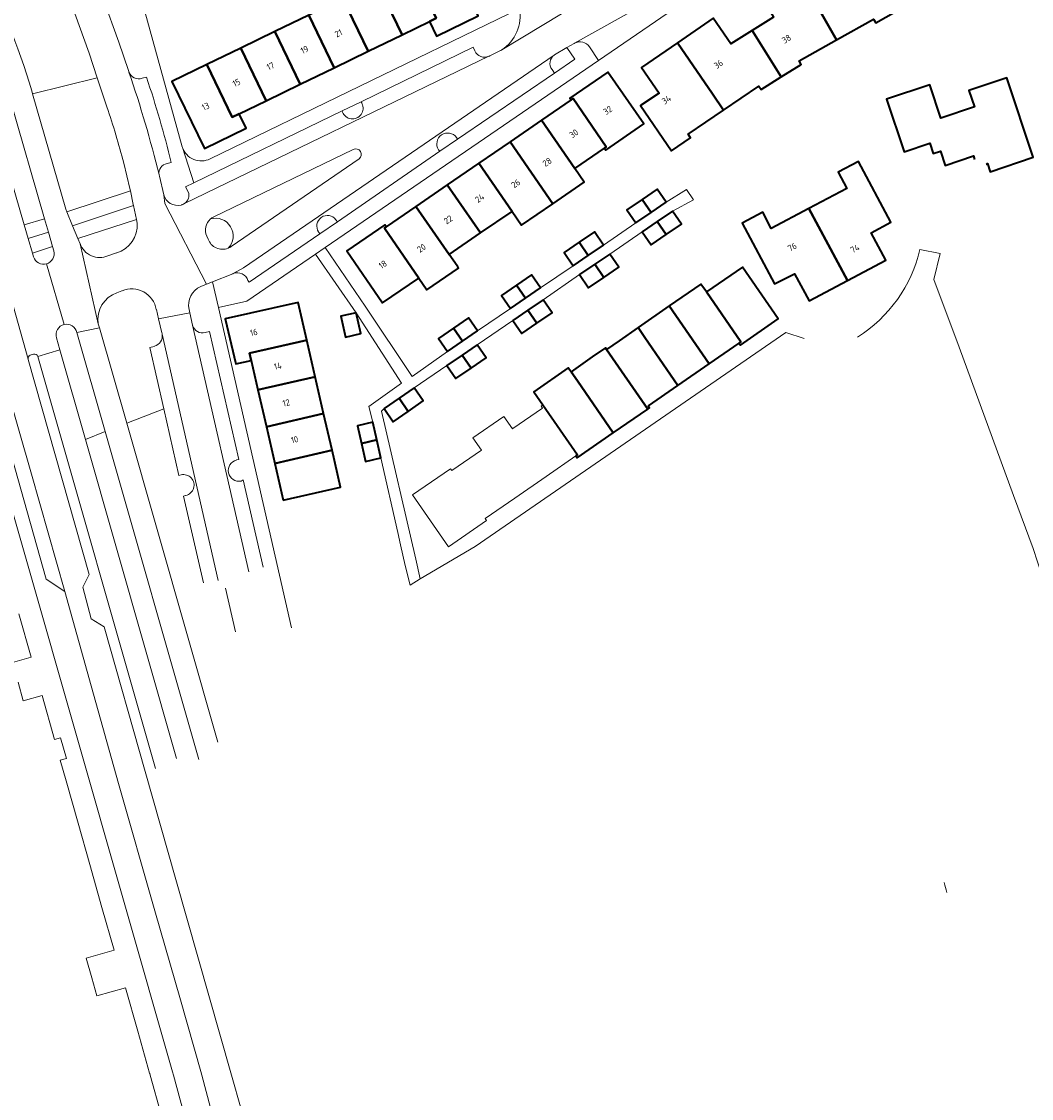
# Model space of a CAD drawing. Header units: metres. Extents: x 125158 to 132124, y 450612 to 454469.
# Tile 5 of 173: x 125422 to 125566, y 450997 to 451150. Entities that reach past the tile are written whole.
import ezdxf
from ezdxf.enums import TextEntityAlignment as Align

# ---------------------------------------------------------------- set-up
doc = ezdxf.new("R2010")
doc.units = ezdxf.units.M
for name, color, linetype, lineweight in [('B-XX-GR-BEPLANTING_CULTUUR_HEESTERS-GV', 8, 'Continuous', 18), ('B-XX-GR-BEPLANTING_CULTUUR_VASTE PLANTENVAK-GV', 8, 'Continuous', 18), ('B-XX-OG-BEBOUWING-GV', 8, 'Continuous', 35), ('B-XX-OG-BEBOUWING-T18', 8, 'Continuous', 18), ('B-XX-OG-BEBOUWING_SCHUUR-GV', 8, 'Continuous', 35), ('B-XX-OG-TERREIN_CULTUURSCHEIDING-GV', 8, 'Continuous', 18), ('B-XX-OG-WEG-GV', 8, 'Continuous', 18), ('B-XX-VH-VERHARDING_BETONSTRAATSTEEN-GV', 8, 'Continuous', 18)]:
    doc.layers.add(name, color=color, linetype=linetype, lineweight=lineweight)
doc.styles.add('NLCS-ISO-M-T18', font='NLCS-ISO.ttf', dxfattribs={"height": 1.8})

msp = doc.modelspace()

# ---------------------------------------------------------------- linework, layer by layer
at = {"layer": 'B-XX-GR-BEPLANTING_CULTUUR_HEESTERS-GV'}
for points in [[(125469.22, 451131.43), (125449.34, 451121.83)], [(125451.89, 451117.65), (125470.04, 451130.09)], [(125423.04, 451101.65), (125423.06, 451101.61)], [(125423.06, 451101.61), (125431.74, 451071.05)], [(125423.8, 451102.35), (125423.33, 451102.2)], [(125441.12, 451043.52), (125424.44, 451102.03)]]:
    msp.add_lwpolyline(points, dxfattribs=at)
for centre, radius, start, end in [((125469.57, 451130.73), 0.788, 306.3281, 116.1125), ((125450.37, 451119.88), 2.2, 117.6475, 130.4444), ((125450.67, 451119.35), 2.1, 291.8767, 305.7943), ((125423.51, 451101.76), 0.479, 112.2982, 192.8318), ((125423.94, 451101.83), 0.535, 21.5289, 105.1974)]:
    msp.add_arc(centre, radius, start, end, dxfattribs=at)
at = {"layer": 'B-XX-GR-BEPLANTING_CULTUUR_HEESTERS-GV', "extrusion": (0, 0, -1)}
for centre, radius, start, end in [((-125449.66, 451119.15), 2.51, 73.3312, 224.4013), ((-125545.36, 451024.63), 8.22, 160.9033, 170.8684)]:
    msp.add_arc(centre, radius, start, end, dxfattribs=at)
at = {"layer": 'B-XX-GR-BEPLANTING_CULTUUR_VASTE PLANTENVAK-GV'}
msp.add_lwpolyline([(125417.51, 451137.78), (125422.5, 451120.7), (125425.38, 451121.58), (125420.49, 451138.53)], close=True, dxfattribs=at)
for points in [[(125426.52, 451117.63), (125423.68, 451116.69)], [(125423.68, 451116.69), (125423.82, 451116.19)], [(125426.7, 451117.01), (125426.52, 451117.63)], [(125427.09, 451104.66), (125427.57, 451102.96)], [(125433.99, 451091.36), (125429.97, 451105.44)], [(125427.57, 451102.96), (125431.19, 451090.26)], [(125433.99, 451091.36), (125431.19, 451090.26)], [(125431.19, 451090.26), (125433.99, 451091.36)], [(125447.29, 451044.78), (125433.99, 451091.36)], [(125431.19, 451090.26), (125444.12, 451044.95)]]:
    msp.add_lwpolyline(points, dxfattribs=at)
for centre, start, end in [((125425.25, 451116.63), 285.8891, 14.6144), ((125425.25, 451116.63), 197.1416, 285.8864), ((125428.51, 451105.11), 102.9822, 197.5669), ((125428.51, 451105.11), 12.8052, 102.9373)]:
    msp.add_arc(centre, 1.5, start, end, dxfattribs=at)
at = {"layer": 'B-XX-OG-BEBOUWING-GV'}
for points in [[(125477.39, 451157.51), (125481, 451150.05), (125480.04, 451149.58), (125481.02, 451147.51), (125486.95, 451150.39), (125482.33, 451159.9)], [(125532.12, 451157.07), (125537.81, 451146.99), (125543.1, 451149.95), (125543.4, 451149.43), (125546.25, 451151.02), (125542.44, 451157.82), (125539.66, 451156.26), (125537.5, 451160.09)], [(125472.56, 451155.17), (125476.18, 451147.71), (125480.04, 451149.58), (125481, 451150.05), (125477.39, 451157.51)], [(125525.86, 451148.31), (125529.98, 451141.72), (125532.8, 451143.5), (125532.51, 451144.02), (125537.81, 451146.99), (125532.12, 451157.07), (125526.73, 451154.04), (125528.9, 451150.2)], [(125467.73, 451152.84), (125471.35, 451145.36), (125476.18, 451147.71), (125472.56, 451155.17)], [(125462.9, 451150.5), (125466.52, 451143.02), (125471.35, 451145.36), (125467.73, 451152.84)], [(125458.07, 451148.16), (125461.69, 451140.68), (125466.52, 451143.02), (125462.9, 451150.5)], [(125515.24, 451146.57), (125520.22, 451139.32), (125521.8, 451137.02), (125521.8, 451137.01), (125526.8, 451140.43), (125527.14, 451139.94), (125529.98, 451141.72), (125525.86, 451148.31), (125522.83, 451146.42), (125520.33, 451150.05)], [(125453.24, 451145.82), (125456.87, 451138.34), (125461.69, 451140.68), (125458.07, 451148.16)], [(125453.03, 451136.47), (125456.87, 451138.34), (125453.24, 451145.82), (125448.41, 451143.48), (125452.04, 451135.99)], [(125521.8, 451137.01), (125521.8, 451137.02), (125520.22, 451139.32), (125515.24, 451146.57), (125515.24, 451146.57), (125510.14, 451143.08), (125512.66, 451139.44), (125510.01, 451137.66), (125514.42, 451131.24), (125517.12, 451133.08), (125516.78, 451133.58)], [(125453.03, 451136.47), (125452.04, 451135.99), (125448.41, 451143.48), (125443.47, 451141.09), (125448.1, 451131.58), (125454.01, 451134.46)], [(125500.15, 451138.46), (125500.42, 451138.64), (125505.15, 451131.79), (125504.88, 451131.61), (125505.07, 451131.34), (125510.47, 451135.06), (125505.37, 451142.42), (125499.96, 451138.73)], [(125495.95, 451135.57), (125500.66, 451128.72), (125504.88, 451131.61), (125505.15, 451131.79), (125500.42, 451138.64), (125500.15, 451138.46)], [(125491.49, 451132.52), (125497.55, 451123.72), (125502, 451126.76), (125500.66, 451128.72), (125495.95, 451135.57)], [(125487.04, 451129.46), (125491.76, 451122.63), (125493.1, 451120.67), (125497.55, 451123.72), (125491.49, 451132.52)], [(125482.57, 451126.4), (125487.29, 451119.57), (125491.76, 451122.63), (125487.04, 451129.46)], [(125533.92, 451123.05), (125539.38, 451112.82), (125544.83, 451115.71), (125542.74, 451119.61), (125545.56, 451121.1), (125540.96, 451129.72), (125538.07, 451128.18), (125539.29, 451125.89)], [(125478.12, 451123.34), (125482.84, 451116.52), (125487.29, 451119.57), (125482.57, 451126.4)], [(125513.65, 451123.93), (125512.37, 451125.79), (125510.23, 451124.33), (125511.5, 451122.47)], [(125511.5, 451122.47), (125510.23, 451124.33), (125508.08, 451122.86), (125509.35, 451121.01)], [(125478.52, 451113.16), (125479.68, 451111.49), (125484.18, 451114.57), (125484.07, 451114.74), (125483.95, 451114.91), (125482.84, 451116.52), (125478.12, 451123.34), (125473.89, 451120.44), (125473.64, 451120.27)], [(125512.39, 451121.2), (125513.67, 451119.35), (125515.81, 451120.81), (125514.54, 451122.67)], [(125539.38, 451112.82), (125533.92, 451123.05), (125528.57, 451120.22), (125527.35, 451122.51), (125524.46, 451120.97), (125529.04, 451112.33), (125531.85, 451113.78), (125533.93, 451109.92)], [(125513.67, 451119.35), (125512.39, 451121.2), (125510.25, 451119.73), (125511.52, 451117.88)], [(125478.52, 451113.16), (125473.64, 451120.27), (125473.89, 451120.44), (125473.7, 451120.71), (125468.3, 451117.01), (125473.39, 451109.64)], [(125502.58, 451116.39), (125504.73, 451117.85), (125503.46, 451119.71), (125501.31, 451118.25)], [(125502.58, 451116.39), (125501.31, 451118.25), (125499.17, 451116.78), (125500.44, 451114.92)], [(125503.51, 451115.12), (125504.78, 451113.26), (125506.93, 451114.73), (125505.65, 451116.58)], [(125503.51, 451115.12), (125501.36, 451113.65), (125502.64, 451111.79), (125504.78, 451113.26)], [(125493.66, 451110.3), (125495.81, 451111.77), (125494.54, 451113.62), (125492.39, 451112.16)], [(125519.36, 451111.19), (125524.26, 451104.1), (125524, 451103.92), (125524.19, 451103.65), (125529.57, 451107.36), (125524.47, 451114.73)], [(125493.66, 451110.3), (125492.39, 451112.16), (125490.25, 451110.7), (125491.52, 451108.84)], [(125514.09, 451109.21), (125519.77, 451100.99), (125524, 451103.92), (125524.26, 451104.1), (125519.36, 451111.19), (125518.57, 451112.31)], [(125454.73, 451101.47), (125454.49, 451102.49), (125462.62, 451104.35), (125461.4, 451109.69), (125451.05, 451107.36), (125452.54, 451100.97)], [(125495.3, 451106.77), (125497.44, 451108.23), (125496.17, 451110.09), (125494.02, 451108.62)], [(125515.32, 451097.92), (125519.77, 451100.99), (125514.09, 451109.21), (125509.65, 451106.14), (125510.6, 451104.74)], [(125469.62, 451108.23), (125467.44, 451107.73), (125468.1, 451104.78), (125470.3, 451105.27)], [(125486.87, 451105.67), (125485.6, 451107.52), (125483.45, 451106.06), (125484.72, 451104.2)], [(125491.88, 451107.15), (125493.15, 451105.3), (125495.3, 451106.77), (125494.02, 451108.62)], [(125484.72, 451104.2), (125483.45, 451106.06), (125481.3, 451104.59), (125482.6, 451102.75)], [(125505.18, 451103.04), (125511.04, 451094.56), (125511.3, 451094.74), (125511.12, 451095.01), (125515.32, 451097.92), (125510.6, 451104.74), (125509.65, 451106.14), (125506.95, 451104.27)], [(125454.49, 451102.49), (125454.73, 451101.47), (125455.69, 451097.28), (125463.81, 451099.14), (125462.62, 451104.35)], [(125485.94, 451100.36), (125488.08, 451101.82), (125486.8, 451103.68), (125484.66, 451102.21)], [(125500.14, 451099.86), (125501.05, 451098.55), (125506.14, 451091.18), (125511.04, 451094.56), (125505.18, 451103.04), (125505.01, 451103.28), (125503.16, 451101.98)], [(125485.94, 451100.36), (125484.66, 451102.21), (125482.51, 451100.74), (125483.79, 451098.89)], [(125496.15, 451095.16), (125501.07, 451088.08), (125500.81, 451087.9), (125501, 451087.62), (125506.14, 451091.18), (125501.05, 451098.55), (125500.14, 451099.86), (125499.94, 451100.13), (125499.75, 451100.41), (125494.86, 451097.03)], [(125455.69, 451097.28), (125456.88, 451092.06), (125465.01, 451093.92), (125463.81, 451099.14)], [(125475.73, 451096.1), (125477.01, 451094.24), (125479.15, 451095.71), (125477.88, 451097.57)], [(125456.88, 451092.06), (125458.08, 451086.84), (125466.2, 451088.71), (125465.01, 451093.92)], [(125470.38, 451089.66), (125472.57, 451090.17), (125472.01, 451092.68), (125469.81, 451092.18)], [(125470.38, 451089.66), (125470.96, 451087.13), (125473.15, 451087.62), (125472.57, 451090.17)], [(125459.27, 451081.63), (125467.4, 451083.49), (125466.2, 451088.71), (125458.08, 451086.84)]]:
    msp.add_lwpolyline(points, close=True, dxfattribs=at)
msp.add_lwpolyline([(125559.09, 451129.35), (125559.13, 451129.36), (125559.25, 451129.41), (125559.64, 451128.27), (125565.75, 451130.31), (125562, 451141.59), (125556.64, 451139.81), (125557.42, 451137.46), (125552.66, 451135.88), (125551.08, 451140.61), (125544.94, 451138.57), (125547.43, 451131.09), (125551.08, 451132.31), (125551.56, 451130.83), (125552.61, 451131.18), (125553.27, 451129.17), (125557.29, 451130.51), (125557.45, 451130.02)], dxfattribs=at)
at = {"layer": 'B-XX-OG-BEBOUWING_SCHUUR-GV'}
msp.add_lwpolyline([(125473.59, 451094.63), (125474.86, 451092.77), (125477.01, 451094.24), (125475.73, 451096.1)], close=True, dxfattribs=at)
at = {"layer": 'B-XX-OG-TERREIN_CULTUURSCHEIDING-GV'}
for points in [[(125534.92, 451163.6), (125520.98, 451155.72), (125504.02, 451144.08), (125465.22, 451117.5)], [(125431.72, 451145.08), (125429.7, 451150.73)], [(125439.62, 451151.02), (125444.91, 451131.81)], [(125448.89, 451130.1), (125491.42, 451150.71)], [(125458.07, 451148.16), (125462.9, 451150.5)], [(125486.95, 451150.39), (125481.02, 451147.51), (125480.04, 451149.58)], [(125546.25, 451151.02), (125543.4, 451149.43), (125543.1, 451149.95), (125537.81, 451146.99), (125532.51, 451144.02), (125532.8, 451143.5), (125529.98, 451141.72), (125527.14, 451139.94), (125526.8, 451140.43), (125521.8, 451137.01), (125516.78, 451133.58), (125517.12, 451133.08), (125514.42, 451131.24), (125510.01, 451137.66), (125512.66, 451139.44), (125510.14, 451143.08), (125515.24, 451146.57), (125515.24, 451146.57), (125520.33, 451150.05), (125522.83, 451146.42), (125525.86, 451148.31), (125528.9, 451150.2)], [(125480.04, 451149.58), (125476.18, 451147.71)], [(125453.24, 451145.82), (125458.07, 451148.16)], [(125476.18, 451147.71), (125471.35, 451145.36)], [(125448.41, 451143.48), (125453.24, 451145.82)], [(125432.87, 451141.61), (125431.72, 451145.08)], [(125471.35, 451145.36), (125466.52, 451143.02)], [(125453.03, 451136.47), (125454.01, 451134.46), (125448.1, 451131.58), (125443.47, 451141.09), (125448.41, 451143.48)], [(125466.52, 451143.02), (125461.69, 451140.68)], [(125432.87, 451141.61), (125423.69, 451139.32)], [(125423.69, 451139.32), (125432.87, 451141.61)], [(125434.23, 451137.47), (125432.87, 451141.61)], [(125547.43, 451131.09), (125544.94, 451138.57), (125551.08, 451140.61), (125552.66, 451135.88), (125557.42, 451137.46), (125556.64, 451139.81), (125562, 451141.59), (125565.75, 451130.31), (125559.64, 451128.27), (125559.25, 451129.41), (125559.13, 451129.36), (125559.09, 451129.35)], [(125423.57, 451139.76), (125423.69, 451139.32)], [(125423.69, 451139.32), (125428.39, 451122.94)], [(125461.69, 451140.68), (125456.87, 451138.34)], [(125456.87, 451138.34), (125453.03, 451136.47)], [(125444.91, 451131.81), (125444.95, 451131.71)], [(125437.5, 451125.88), (125436.63, 451129.5)], [(125437.57, 451125.55), (125437.5, 451125.88)], [(125465.22, 451117.5), (125470.93, 451109.16), (125477.6, 451099.19), (125482.6, 451102.75), (125481.3, 451104.59), (125483.45, 451106.06), (125485.6, 451107.52), (125486.87, 451105.67), (125491.52, 451108.84), (125490.25, 451110.7), (125492.39, 451112.16), (125494.54, 451113.62), (125495.81, 451111.77), (125500.44, 451114.92), (125499.17, 451116.78), (125501.31, 451118.25), (125503.46, 451119.71), (125504.73, 451117.85), (125509.35, 451121.01), (125508.08, 451122.86), (125510.23, 451124.33), (125512.37, 451125.79), (125513.65, 451123.93), (125516.54, 451125.76), (125517.53, 451124.29), (125514.54, 451122.67), (125515.81, 451120.81), (125513.67, 451119.35), (125511.52, 451117.88), (125510.25, 451119.73), (125505.65, 451116.58), (125506.93, 451114.73), (125504.78, 451113.26), (125502.64, 451111.79), (125501.36, 451113.65), (125496.17, 451110.09), (125497.44, 451108.23), (125495.3, 451106.77), (125493.15, 451105.3), (125491.88, 451107.15), (125486.8, 451103.68), (125488.08, 451101.82), (125485.94, 451100.36), (125483.79, 451098.89), (125482.51, 451100.74), (125477.88, 451097.57), (125479.15, 451095.71), (125477.01, 451094.24), (125475.73, 451096.1), (125473.59, 451094.63), (125473.24, 451094.26), (125478.09, 451073.26), (125478.72, 451070.46), (125486.54, 451075.06), (125530.64, 451105.45), (125533.23, 451104.58)], [(125428.53, 451122.59), (125437.57, 451125.55)], [(125428.39, 451122.94), (125428.53, 451122.59)], [(125438.42, 451121.48), (125430.1, 451118.8)], [(125438.53, 451120.97), (125438.42, 451121.48)], [(125430.1, 451118.8), (125430.42, 451118.04)], [(125434.37, 451116.31), (125435.62, 451116.73)], [(125463.87, 451116.57), (125454.09, 451109.89)], [(125469.62, 451108.23), (125463.87, 451116.57)], [(125549.68, 451117.23), (125552.56, 451116.66), (125551.64, 451112.98), (125555.24, 451103.33), (125562.96, 451082.31), (125565.74, 451074.77), (125566.98, 451070.97), (125572.73, 451049.44), (125577.69, 451030.63), (125578.88, 451025.81), (125580.04, 451020.12), (125582.43, 451004.3), (125583.06, 451000), (125586.57, 450976.05)], [(125549.68, 451117.23), (125552.56, 451116.66), (125551.64, 451112.98), (125555.24, 451103.33), (125562.96, 451082.31), (125565.74, 451074.77), (125566.98, 451070.97), (125572.73, 451049.44), (125577.69, 451030.63), (125578.88, 451025.81), (125580.04, 451020.12), (125582.43, 451004.3), (125583.06, 451000), (125586.57, 450976.05)], [(125436.36, 451111.34), (125435.67, 451111.05)], [(125436.41, 451111.36), (125436.36, 451111.34)], [(125454.09, 451109.89), (125450.1, 451108.99)], [(125450.1, 451108.99), (125460.44, 451063.5)], [(125451.05, 451107.36), (125461.4, 451109.69), (125462.62, 451104.35)], [(125441.57, 451107.37), (125441.26, 451108.71)], [(125442.04, 451105.37), (125441.57, 451107.37)], [(125452.54, 451100.97), (125451.05, 451107.36)], [(125467.44, 451107.73), (125469.62, 451108.23)], [(125468.1, 451104.78), (125467.44, 451107.73)], [(125476.07, 451098.22), (125469.62, 451108.23)], [(125469.62, 451108.23), (125470.3, 451105.27)], [(125433.01, 451106.67), (125433.18, 451106.11)], [(125433.18, 451106.11), (125437.05, 451092.55)], [(125442.07, 451105.28), (125442.04, 451105.37)], [(125442.08, 451105.19), (125442.07, 451105.28)], [(125462.62, 451104.35), (125463.81, 451099.14)], [(125470.3, 451105.27), (125468.1, 451104.78)], [(125440.32, 451103.29), (125440.97, 451103.47)], [(125442.3, 451094.61), (125440.32, 451103.29)], [(125454.73, 451101.47), (125452.54, 451100.97)], [(125455.69, 451097.28), (125454.73, 451101.47)], [(125463.81, 451099.14), (125465.01, 451093.92)], [(125471.45, 451094.93), (125476.07, 451098.22)], [(125456.88, 451092.06), (125455.69, 451097.28)], [(125445.11, 450994.7), (125443.67, 451000), (125443.53, 451000.47), (125416.15, 451096.3)], [(125437.05, 451092.55), (125442.3, 451094.61)], [(125442.3, 451094.61), (125437.05, 451092.55)], [(125444.47, 451085.13), (125442.3, 451094.61)], [(125465.01, 451093.92), (125466.2, 451088.71)], [(125472.01, 451092.68), (125471.45, 451094.93)], [(125437.05, 451092.55), (125449.98, 451047.24)], [(125458.08, 451086.84), (125456.88, 451092.06)], [(125469.81, 451092.18), (125472.01, 451092.68)], [(125470.38, 451089.66), (125469.81, 451092.18)], [(125470.96, 451087.13), (125470.38, 451089.66)], [(125466.2, 451088.71), (125467.4, 451083.49)], [(125459.27, 451081.63), (125458.08, 451086.84)], [(125444.76, 451085.22), (125444.47, 451085.13)], [(125445.13, 451082.21), (125445.42, 451082.29)], [(125447.93, 451069.91), (125445.13, 451082.21)], [(125452.5, 451062.92), (125451.06, 451069.13)], [(125421.73, 451065.5), (125423.47, 451059.34), (125420.82, 451058.59)], [(125421.62, 451055.76), (125422.37, 451053.12), (125425.03, 451053.88), (125426.79, 451047.64), (125427.66, 451047.89), (125428.49, 451044.95), (125427.62, 451044.71), (125428.46, 451041.77), (125430.15, 451035.78), (125431.82, 451029.88), (125433.54, 451023.79), (125435.25, 451017.73), (125431.29, 451016.61), (125432.08, 451013.81), (125432.81, 451011.24), (125436.86, 451012.39), (125438.61, 451006.21), (125440.29, 451000.27), (125440.31, 451000.2), (125440.36, 451000), (125441.95, 450994.4)]]:
    msp.add_lwpolyline(points, dxfattribs=at)
for points in [[(125473.39, 451109.64), (125468.3, 451117.01), (125473.7, 451120.71), (125473.89, 451120.44), (125478.12, 451123.34), (125482.57, 451126.4), (125487.04, 451129.46), (125491.49, 451132.52), (125495.95, 451135.57), (125500.15, 451138.46), (125499.96, 451138.73), (125505.37, 451142.42), (125510.47, 451135.06), (125505.07, 451131.34), (125504.88, 451131.61), (125500.66, 451128.72), (125502, 451126.76), (125497.55, 451123.72), (125493.1, 451120.67), (125491.76, 451122.63), (125487.29, 451119.57), (125482.84, 451116.52), (125483.95, 451114.91), (125484.07, 451114.74), (125484.18, 451114.57), (125479.68, 451111.49), (125478.52, 451113.16)], [(125524.46, 451120.97), (125527.35, 451122.51), (125528.57, 451120.22), (125533.92, 451123.05), (125539.29, 451125.89), (125538.07, 451128.18), (125540.96, 451129.72), (125545.56, 451121.1), (125542.74, 451119.61), (125544.83, 451115.71), (125539.38, 451112.82), (125533.93, 451109.92), (125531.85, 451113.78), (125529.04, 451112.33)], [(125482.74, 451075.01), (125477.63, 451082.37), (125483.01, 451086.09), (125483.2, 451085.82), (125487.41, 451088.72), (125486.2, 451090.48), (125490.59, 451093.52), (125491.81, 451091.76), (125491.86, 451091.8), (125496.08, 451094.71), (125495.89, 451094.98), (125496.15, 451095.16), (125494.86, 451097.03), (125499.75, 451100.41), (125499.94, 451100.13), (125500.14, 451099.86), (125503.16, 451101.98), (125505.01, 451103.28), (125505.18, 451103.04), (125506.95, 451104.27), (125509.65, 451106.14), (125514.09, 451109.21), (125518.57, 451112.31), (125519.36, 451111.19), (125524.47, 451114.73), (125529.57, 451107.36), (125524.19, 451103.65), (125524, 451103.92), (125519.77, 451100.99), (125515.32, 451097.92), (125511.12, 451095.01), (125511.3, 451094.74), (125511.04, 451094.56), (125506.14, 451091.18), (125501, 451087.62), (125500.81, 451087.9), (125496.59, 451084.98), (125492.14, 451081.91), (125487.94, 451079), (125488.12, 451078.73)]]:
    msp.add_lwpolyline(points, close=True, dxfattribs=at)
at = {"layer": 'B-XX-OG-TERREIN_CULTUURSCHEIDING-GV', "extrusion": (0, 0, -1)}
msp.add_arc((-125299.16, 451101.97), 130.02, 154.2891, 163.1009, dxfattribs=at)
at = {"layer": 'B-XX-OG-TERREIN_CULTUURSCHEIDING-GV'}
for centre, radius, start, end in [((125321.37, 451099.13), 119.2, 14.7601, 18.7598), ((125447.63, 451132.63), 2.83, 198.9985, 296.414), ((125434.43, 451120.67), 4.11, 286.9319, 4.2017), ((125433.22, 451119.05), 2.97, 199.7046, 292.9393), ((125529.98, 451121.86), 20.24, 302.3938, 346.786), ((125436.96, 451107.28), 4, 108.9239, 188.6845), ((125437.75, 451108.07), 3.56, 10.4061, 112.2174), ((125440.54, 451104.97), 1.56, 286.1065, 8.0858), ((125445.12, 451083.76), 1.5, 281.699, 103.5529), ((125545.36, 451024.63), 8.22, 9.1316, 19.0967)]:
    msp.add_arc(centre, radius, start, end, dxfattribs=at)
at = {"layer": 'B-XX-OG-WEG-GV'}
for points in [[(125500.65, 451146.51), (125520.09, 451157.42)], [(125520.09, 451157.42), (125500.65, 451146.51)], [(125399.64, 451155.08), (125406.29, 451142.19), (125408.87, 451136.23), (125409.31, 451134.8), (125410.51, 451130.93), (125415.07, 451114.88), (125415.1, 451114.74), (125419.08, 451100.9), (125419.95, 451097.86), (125423.55, 451085.33), (125428.24, 451068.64), (125432.01, 451055.24), (125435.9, 451041.38), (125441.06, 451023.3), (125444.67, 451010.66), (125447.57, 451000.5), (125447.71, 451000), (125448.93, 450995.32)], [(125504.02, 451144.08), (125520.98, 451155.72)], [(125433.69, 451152.87), (125435.91, 451146.67)], [(125435.91, 451146.67), (125433.69, 451152.87)], [(125501.76, 451152.46), (125490.3, 451145.57)], [(125490.3, 451145.57), (125501.76, 451152.46)], [(125429.7, 451150.73), (125431.72, 451145.08)], [(125444.91, 451131.81), (125439.62, 451151.02)], [(125491.42, 451150.71), (125448.89, 451130.1)], [(125435.91, 451146.67), (125437.3, 451142.62)], [(125437.3, 451142.62), (125435.91, 451146.67)], [(125470.32, 451138.21), (125486.23, 451145.94)], [(125486.23, 451145.94), (125470.32, 451138.21)], [(125486.23, 451145.94), (125486.48, 451145.41)], [(125486.48, 451145.41), (125486.23, 451145.94)], [(125490.03, 451145.41), (125490.3, 451145.57)], [(125497.8, 451144.88), (125499.55, 451145.9)], [(125500.59, 451146.48), (125499.55, 451145.9)], [(125499.55, 451145.9), (125500.59, 451146.48)], [(125499.55, 451145.9), (125500.69, 451144.25)], [(125500.65, 451146.51), (125500.59, 451146.48)], [(125500.59, 451146.48), (125500.65, 451146.51)], [(125504.02, 451144.08), (125502.74, 451146)], [(125502.74, 451146), (125504.02, 451144.08)], [(125431.72, 451145.08), (125432.87, 451141.61)], [(125488.49, 451144.66), (125445.25, 451123.75)], [(125445.25, 451123.75), (125488.49, 451144.66)], [(125497.72, 451144.83), (125453.62, 451114.6)], [(125453.62, 451114.6), (125497.72, 451144.83)], [(125465.22, 451117.5), (125504.02, 451144.08)], [(125488.6, 451144.71), (125490.03, 451145.41)], [(125490.03, 451145.41), (125488.6, 451144.71)], [(125497.72, 451144.83), (125497.8, 451144.88)], [(125500.69, 451144.25), (125497.79, 451142.26)], [(125437.3, 451142.62), (125437.34, 451142.49)], [(125437.34, 451142.49), (125437.3, 451142.62)], [(125437.34, 451142.49), (125437.37, 451142.41)], [(125437.37, 451142.41), (125437.34, 451142.49)], [(125497.79, 451142.26), (125497.44, 451142.78)], [(125432.87, 451141.61), (125434.23, 451137.47)], [(125439.85, 451141.7), (125439.23, 451141.54)], [(125439.23, 451141.54), (125439.85, 451141.7)], [(125497.79, 451142.26), (125484.04, 451132.87)], [(125484.04, 451132.87), (125497.79, 451142.26)], [(125423.82, 451116.19), (125423.68, 451116.69), (125423.07, 451118.78), (125422.5, 451120.7), (125417.51, 451137.78), (125416.78, 451140.28)], [(125429.97, 451105.44), (125433.18, 451106.11), (125433.01, 451106.67), (125430.42, 451118.04), (125430.1, 451118.8), (125429.37, 451120.59), (125428.53, 451122.59), (125428.39, 451122.94), (125423.69, 451139.32), (125423.57, 451139.76)], [(125420.4, 451138.84), (125420.49, 451138.53), (125425.38, 451121.58), (125425.94, 451119.67), (125426.52, 451117.63), (125426.7, 451117.01)], [(125467.62, 451136.92), (125470.32, 451138.21)], [(125470.32, 451138.21), (125470.46, 451137.94)], [(125446.57, 451126.7), (125467.62, 451136.92)], [(125467.62, 451136.92), (125446.57, 451126.7)], [(125467.7, 451136.74), (125467.62, 451136.92)], [(125444.95, 451131.71), (125444.91, 451131.81)], [(125444.95, 451131.71), (125446.57, 451126.7)], [(125446.57, 451126.7), (125444.95, 451131.71)], [(125484.04, 451132.87), (125481.49, 451131.16)], [(125483.89, 451133.13), (125484.04, 451132.87)], [(125454.66, 450990.34), (125451.91, 451000), (125444.03, 451027.75), (125439.68, 451043.09), (125433.84, 451063.66), (125432, 451064.76), (125430.82, 451069.25), (125431.74, 451071.05), (125423.06, 451101.61), (125423.04, 451101.65), (125418.4, 451118.01), (125418.03, 451119.32), (125414.85, 451130.57)], [(125449.34, 451121.83), (125469.22, 451131.43)], [(125481.49, 451131.16), (125466.97, 451121.16)], [(125466.97, 451121.16), (125481.49, 451131.16)], [(125481.49, 451131.16), (125481.32, 451131.37)], [(125436.63, 451129.5), (125437.5, 451125.88)], [(125442.78, 451129.43), (125443.37, 451129.58)], [(125443.37, 451129.58), (125442.78, 451129.43)], [(125470.04, 451130.09), (125451.89, 451117.65)], [(125441.65, 451127.83), (125441.71, 451127.61)], [(125441.71, 451127.61), (125441.65, 451127.83)], [(125441.71, 451127.61), (125442.3, 451125)], [(125442.3, 451125), (125441.71, 451127.61)], [(125437.5, 451125.88), (125437.57, 451125.55)], [(125445.41, 451126.14), (125446.57, 451126.7)], [(125446.57, 451126.7), (125445.41, 451126.14)], [(125445.79, 451125.41), (125445.41, 451126.14)], [(125445.41, 451126.14), (125445.79, 451125.41)], [(125437.57, 451125.55), (125437.98, 451123.6)], [(125442.3, 451125), (125442.44, 451123.75)], [(125442.44, 451123.75), (125442.3, 451125)], [(125437.98, 451123.6), (125438.01, 451123.47)], [(125438.01, 451123.47), (125438.42, 451121.48)], [(125442.44, 451123.75), (125448.36, 451112.28)], [(125448.36, 451112.28), (125442.44, 451123.75)], [(125438.42, 451121.48), (125438.53, 451120.97)], [(125466.97, 451121.16), (125464.48, 451119.46)], [(125466.76, 451121.45), (125466.97, 451121.16)], [(125464.48, 451119.46), (125454.45, 451112.57)], [(125454.45, 451112.57), (125464.48, 451119.46)], [(125464.48, 451119.46), (125464.38, 451119.6)], [(125418.4, 451118.01), (125423.04, 451101.65)], [(125430.42, 451118.04), (125433.01, 451106.67)], [(125448.62, 451118.67), (125448.41, 451119.11)], [(125435.62, 451116.73), (125434.37, 451116.31)], [(125454.09, 451109.89), (125463.87, 451116.57)], [(125463.87, 451116.57), (125465.22, 451117.5)], [(125552.56, 451116.66), (125549.68, 451117.23)], [(125425.66, 451115.19), (125428.18, 451106.57)], [(125428.18, 451106.57), (125425.66, 451115.19)], [(125452.12, 451113.78), (125449.24, 451112.64)], [(125449.24, 451112.64), (125452.12, 451113.78)], [(125452.18, 451113.8), (125452.12, 451113.78)], [(125452.12, 451113.78), (125452.18, 451113.8)], [(125453.62, 451114.6), (125452.18, 451113.8)], [(125452.18, 451113.8), (125453.62, 451114.6)], [(125448.36, 451112.28), (125447.55, 451111.96)], [(125447.55, 451111.96), (125448.36, 451112.28)], [(125449.24, 451112.64), (125448.36, 451112.28)], [(125448.36, 451112.28), (125449.24, 451112.64)], [(125449.24, 451112.64), (125450.1, 451108.99)], [(125450.1, 451108.99), (125449.24, 451112.64)], [(125454.45, 451112.57), (125454.26, 451112.81)], [(125454.26, 451112.81), (125454.45, 451112.57)], [(125435.67, 451111.05), (125436.36, 451111.34)], [(125436.36, 451111.34), (125436.41, 451111.36)], [(125450.1, 451108.99), (125454.09, 451109.89)], [(125460.44, 451063.5), (125450.1, 451108.99)], [(125441.26, 451108.71), (125441.57, 451107.37)], [(125446.01, 451108.25), (125441.57, 451107.37)], [(125441.57, 451107.37), (125446.01, 451108.25)], [(125441.57, 451107.37), (125442.04, 451105.37)], [(125445.91, 451108.7), (125446.01, 451108.25)], [(125446.01, 451108.25), (125445.91, 451108.7)], [(125446.01, 451108.25), (125446.4, 451106.46)], [(125446.4, 451106.46), (125446.01, 451108.25)], [(125433.18, 451106.11), (125429.97, 451105.44)], [(125437.05, 451092.55), (125433.18, 451106.11)], [(125446.4, 451106.46), (125454.4, 451071.44)], [(125454.4, 451071.44), (125446.4, 451106.46)], [(125424.44, 451102.03), (125427.57, 451102.96), (125427.09, 451104.66)], [(125429.97, 451105.44), (125433.99, 451091.36)], [(125442.04, 451105.37), (125442.07, 451105.28)], [(125442.07, 451105.28), (125442.08, 451105.19)], [(125442.08, 451105.19), (125450.02, 451070.21)], [(125450.02, 451070.21), (125442.08, 451105.19)], [(125448.2, 451105.43), (125448.79, 451105.56)], [(125448.79, 451105.56), (125448.2, 451105.43)], [(125448.79, 451105.56), (125452.96, 451087.4)], [(125452.96, 451087.4), (125448.79, 451105.56)], [(125427.57, 451102.96), (125424.44, 451102.03)], [(125431.19, 451090.26), (125427.57, 451102.96)], [(125440.97, 451103.47), (125440.32, 451103.29)], [(125440.32, 451103.29), (125442.3, 451094.61)], [(125423.33, 451102.2), (125423.8, 451102.35)], [(125424.44, 451102.03), (125441.12, 451043.52)], [(125416.15, 451096.3), (125443.53, 451000.47)], [(125425.61, 451070.4), (125418.48, 451095.65)], [(125442.3, 451094.61), (125444.47, 451085.13)], [(125449.98, 451047.24), (125437.05, 451092.55)], [(125433.99, 451091.36), (125447.29, 451044.78)], [(125444.12, 451044.95), (125431.19, 451090.26)], [(125452.96, 451087.4), (125452.66, 451087.34)], [(125452.66, 451087.34), (125452.96, 451087.4)], [(125444.47, 451085.13), (125444.76, 451085.22)], [(125453.3, 451084.34), (125453.59, 451084.49)], [(125453.59, 451084.49), (125453.3, 451084.34)], [(125453.59, 451084.49), (125456.41, 451072.11)], [(125456.41, 451072.11), (125453.59, 451084.49)], [(125445.42, 451082.29), (125445.13, 451082.21)], [(125445.13, 451082.21), (125447.93, 451069.91)], [(125451.06, 451069.13), (125452.5, 451062.92)]]:
    msp.add_lwpolyline(points, dxfattribs=at)
for points in [[(125476.61, 451072.33), (125477.29, 451069.54), (125478.72, 451070.46), (125478.09, 451073.26), (125473.24, 451094.26), (125473.59, 451094.63), (125475.73, 451096.1), (125477.88, 451097.57), (125482.51, 451100.74), (125484.66, 451102.21), (125486.8, 451103.68), (125491.88, 451107.15), (125494.02, 451108.62), (125496.17, 451110.09), (125501.36, 451113.65), (125503.51, 451115.12), (125505.65, 451116.58), (125510.25, 451119.73), (125512.39, 451121.2), (125514.54, 451122.67), (125517.53, 451124.29), (125516.54, 451125.76), (125513.65, 451123.93), (125511.5, 451122.47), (125509.35, 451121.01), (125504.73, 451117.85), (125502.58, 451116.39), (125500.44, 451114.92), (125495.81, 451111.77), (125493.66, 451110.3), (125491.52, 451108.84), (125486.87, 451105.67), (125484.72, 451104.2), (125482.6, 451102.75), (125477.6, 451099.19), (125470.93, 451109.16), (125465.22, 451117.5), (125463.87, 451116.57), (125469.62, 451108.23), (125476.07, 451098.22), (125471.45, 451094.93), (125472.01, 451092.68), (125472.57, 451090.17), (125473.15, 451087.62), (125475.55, 451077.04), (125475.94, 451075.29)], [(125428.53, 451122.59), (125429.37, 451120.59), (125438.01, 451123.47), (125437.98, 451123.6), (125437.57, 451125.55)], [(125430.1, 451118.8), (125438.42, 451121.48), (125438.01, 451123.47), (125429.37, 451120.59)], [(125423.07, 451118.78), (125425.94, 451119.67), (125425.38, 451121.58), (125422.5, 451120.7)], [(125425.94, 451119.67), (125423.07, 451118.78), (125423.68, 451116.69), (125426.52, 451117.63)], [(125418.48, 451095.65), (125425.61, 451070.4), (125428.24, 451068.64), (125423.55, 451085.33), (125419.95, 451097.86)]]:
    msp.add_lwpolyline(points, close=True, dxfattribs=at)
for centre, radius, start, end in [((125299.16, 451101.97), 130.02, 16.8991, 25.7109), ((125487.26, 451150.33), 5.64, 302.6141, 11.4511), ((125501.41, 451145.07), 1.63, 35.0411, 117.9427), ((125487.87, 451146.07), 1.54, 205.3978, 293.5278), ((125487.74, 451146.33), 1.83, 293.9611, 297.967), ((125438.75, 451142.93), 1.47, 200.6084, 289.2803), ((125271.91, 451085.91), 174.84, 13.8716, 18.8531), ((125300.1, 451094.56), 147.49, 13.7355, 18.6381), ((125443.03, 451128.05), 1.4, 100.4262, 189.0907), ((125444.29, 451125.55), 2.07, 195.6443, 283.532), ((125444.49, 451124.91), 1.39, 303.5198, 20.9833), ((125444.49, 451124.9), 1.38, 282.0679, 303.6316), ((125452.74, 451112.31), 1.6, 18.1391, 110.7293), ((125448.72, 451109.33), 2.88, 113.8928, 192.5561), ((125447.81, 451106.83), 1.46, 194.8608, 285.6563), ((125453, 451085.84), 1.53, 102.7649, 281.3462)]:
    msp.add_arc(centre, radius, start, end, dxfattribs=at)
at = {"layer": 'B-XX-OG-WEG-GV', "extrusion": (0, 0, -1)}
for centre, radius, start, end in [((-125487.26, 451150.33), 5.64, 168.5489, 237.3859), ((-125487.54, 451149.86), 5.1, 237.2159, 240.7949), ((-125501.41, 451145.07), 1.63, 62.0573, 144.9589), ((-125487.87, 451146.07), 1.54, 246.4722, 334.6022), ((-125487.74, 451146.33), 1.83, 242.033, 246.0389), ((-125498.58, 451143.67), 1.44, 322.054, 53.5562), ((-125438.75, 451142.93), 1.47, 250.7197, 339.3916), ((-125271.91, 451085.91), 174.84, 161.1469, 166.1284), ((-125300.1, 451094.56), 147.49, 161.3619, 166.2645), ((-125469.1, 451137.28), 1.51, 154.0315, 338.9713), ((-125321.37, 451099.13), 119.2, 161.2402, 165.2399), ((-125482.64, 451132.2), 1.56, 327.9063, 143.4258), ((-125447.63, 451132.63), 2.83, 243.586, 341.0015), ((-125469.57, 451130.73), 0.788, 63.8875, 233.6719), ((-125443.03, 451128.05), 1.4, 350.9093, 79.5738), ((-125444.29, 451125.55), 2.07, 256.468, 344.3557), ((-125444.49, 451124.91), 1.39, 159.0167, 236.4802), ((-125444.49, 451124.9), 1.38, 236.3684, 257.9321), ((-125450.29, 451119.99), 2.07, 334.8909, 49.2122), ((-125450.37, 451119.88), 2.2, 49.5556, 62.3525), ((-125465.55, 451120.55), 1.51, 326.0918, 143.6134), ((-125434.43, 451120.67), 4.11, 175.7983, 253.0681), ((-125465.57, 451120.57), 1.54, 320.8484, 325.9181), ((-125433.22, 451119.05), 2.97, 247.0607, 340.2954), ((-125450.64, 451119.39), 2.14, 247.8716, 340.6159), ((-125425.25, 451116.63), 1.5, 165.3856, 254.1109), ((-125450.67, 451119.35), 2.1, 234.2057, 248.1233), ((-125529.98, 451121.86), 20.24, 193.214, 237.6062), ((-125425.25, 451116.63), 1.5, 254.1136, 342.8584), ((-125452.74, 451112.31), 1.6, 69.2707, 161.8609), ((-125448.72, 451109.33), 2.88, 347.4439, 66.1072), ((-125436.96, 451107.28), 4, 351.3155, 71.0761), ((-125437.75, 451108.07), 3.56, 67.7826, 169.5939), ((-125428.51, 451105.11), 1.5, 342.4331, 77.0178), ((-125428.51, 451105.11), 1.5, 77.0627, 167.1948), ((-125447.81, 451106.83), 1.46, 254.3437, 345.1392), ((-125440.54, 451104.97), 1.56, 171.9142, 253.8935), ((-125423.51, 451101.76), 0.479, 347.1682, 67.7018), ((-125423.94, 451101.83), 0.535, 74.8026, 158.4711), ((-125453, 451085.84), 1.53, 258.6538, 77.2351), ((-125445.12, 451083.76), 1.5, 76.4471, 258.301)]:
    msp.add_arc(centre, radius, start, end, dxfattribs=at)
at = {"layer": 'B-XX-VH-VERHARDING_BETONSTRAATSTEEN-GV'}
for points in [[(125499.55, 451145.9), (125497.8, 451144.88)], [(125500.69, 451144.25), (125499.55, 451145.9)], [(125497.8, 451144.88), (125497.72, 451144.83)], [(125497.79, 451142.26), (125500.69, 451144.25)], [(125497.44, 451142.78), (125497.79, 451142.26)], [(125470.32, 451138.21), (125467.62, 451136.92)], [(125470.46, 451137.94), (125470.32, 451138.21)], [(125467.62, 451136.92), (125467.7, 451136.74)], [(125481.49, 451131.16), (125484.04, 451132.87)], [(125484.04, 451132.87), (125483.89, 451133.13)], [(125481.32, 451131.37), (125481.49, 451131.16)], [(125464.48, 451119.46), (125466.97, 451121.16)], [(125466.97, 451121.16), (125466.76, 451121.45)], [(125464.38, 451119.6), (125464.48, 451119.46)], [(125448.41, 451119.11), (125448.62, 451118.67)]]:
    msp.add_lwpolyline(points, dxfattribs=at)
for centre, radius, start, end in [((125498.58, 451143.67), 1.44, 126.4438, 217.946), ((125469.1, 451137.28), 1.51, 201.0287, 25.9685), ((125482.64, 451132.2), 1.56, 36.5742, 212.0937), ((125450.29, 451119.99), 2.07, 130.7878, 205.1091), ((125449.66, 451119.15), 2.51, 315.5987, 106.6688), ((125465.55, 451120.55), 1.51, 36.3866, 213.9082), ((125465.57, 451120.57), 1.54, 214.0819, 219.1516), ((125450.64, 451119.39), 2.14, 199.3841, 292.1284)]:
    msp.add_arc(centre, radius, start, end, dxfattribs=at)

# ---------------------------------------------------------------- texts
at = {"layer": 'B-XX-OG-BEBOUWING-T18', "style": 'NLCS-ISO-M-T18'}
for s, rotation, p in [('21', 25.8, (125467.12, 451147.93)), ('38', 32, (125530.73, 451147.12)), ('19', 25.8, (125462.3, 451145.59)), ('17', 25.8, (125457.47, 451143.25)), ('36', 34.5, (125521.07, 451143.53)), ('15', 25.8, (125452.64, 451140.91)), ('13', 26, (125448.25, 451137.53)), ('34', 34.5, (125513.69, 451138.49)), ('32', 34.6, (125505.35, 451136.98)), ('30', 34.5, (125500.54, 451133.68)), ('28', 34.5, (125496.75, 451129.64)), ('26', 34.6, (125492.29, 451126.59)), ('24', 34.7, (125487.16, 451124.51)), ('22', 34.7, (125482.7, 451121.46)), ('20', 34.5, (125478.9, 451117.42)), ('76', 27.5, (125531.55, 451117.57)), ('74', 28, (125540.46, 451117.35)), ('18', 34.6, (125473.41, 451115.09)), ('16', 13.1, (125455.09, 451105.45)), ('14', 12.9, (125458.5, 451100.67)), ('12', 12.9, (125459.7, 451095.45)), ('10', 12.9, (125460.89, 451090.23))]:
    msp.add_text(s, height=0.9, rotation=rotation, dxfattribs=at).set_placement(p, align=Align.MIDDLE_CENTER)

doc.saveas('drawing.dxf')
